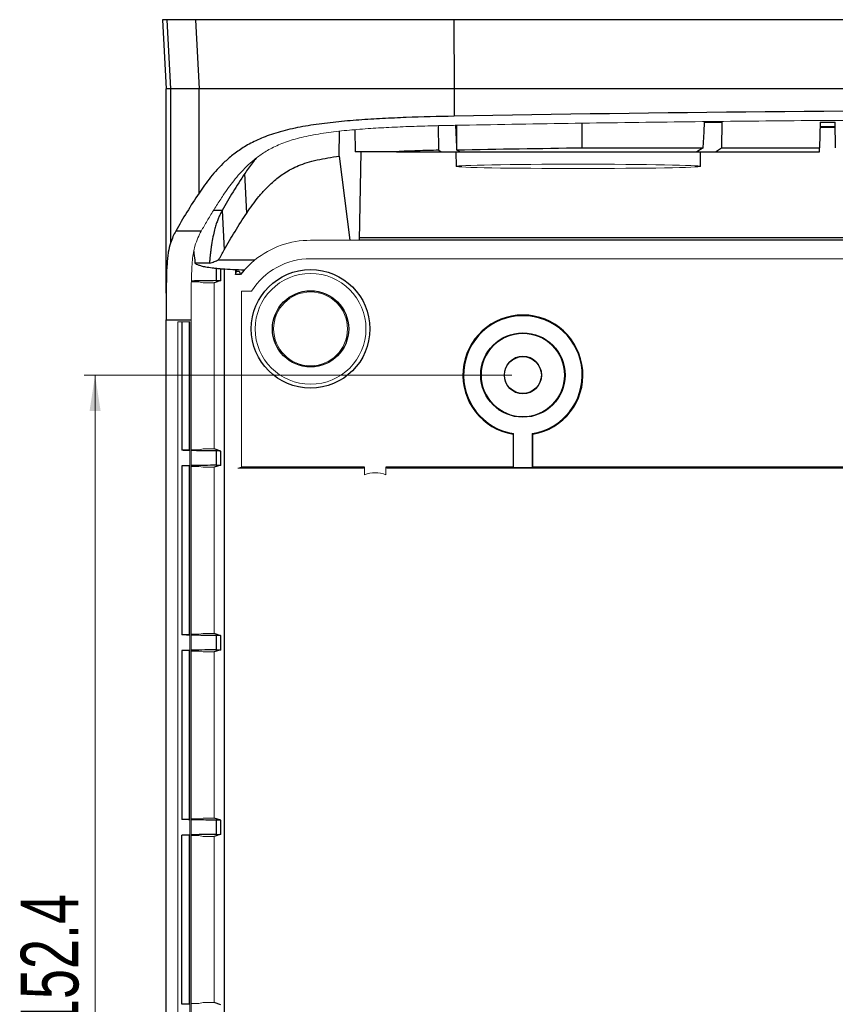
# Model space of a CAD drawing. Header units: millimetres. Extents: x 6 to 401, y 10 to 266.
# Tile 11 of 13: x 220 to 295, y 176 to 266. Entities that reach past the tile are written whole.
import ezdxf

# ---------------------------------------------------------------- set-up
doc = ezdxf.new("R2010")
doc.units = ezdxf.units.MM
doc.styles.add('SLDTEXTSTYLE0', font='TXT', dxfattribs={"width": 0.7})
doc.dimstyles.new('SLDDIMSTYLE4', dxfattribs={"dimtxt": 4.836914, "dimasz": 3.302, "dimexe": 0, "dimexo": 0.0625, "dimgap": 1.209229, "dimtad": 1, "dimdec": 1, "dimlfac": 1.5, "dimrnd": 1e-09, "dimzin": 12, "dimdsep": 46, "dimtxsty": 'SLDTEXTSTYLE0', "dimsah": 1, "dimcen": 0.09, "dimadec": 0, "dimazin": 3, "dimtfac": 1, "dimtdec": 1, "dimtofl": 0, "dimtmove": 0, "dimatfit": 3, "dimfxl": 1, "dimfrac": 2, "dimtolj": 1, "dimtzin": 12, "dimarcsym": 0})

# ---------------------------------------------------------------- blocks, each defined once
blk = doc.blocks.new('_D_5')
at = {"color": 7, "linetype": 'Continuous', "lineweight": 18}
for p, q in [((265.553, 233.756), (226.314, 233.756)), ((227.314, 233.756), (227.314, 132.156)), ((265.553, 132.156), (226.314, 132.156))]:
    blk.add_line(p, q, dxfattribs=at)
for points in [[(227.314, 233.756), (226.806, 230.454), (227.822, 230.454)], [(227.314, 132.156), (227.822, 135.458), (226.806, 135.458)]]:
    blk.add_solid(points, dxfattribs=at)
at = {"color": 7, "linetype": 'Continuous', "lineweight": 18, "insert": (220.493, 173.754), "char_height": 5.2917, "attachment_point": 1, "rotation": 90, "style": 'SLDTEXTSTYLE0'}
blk.add_mtext('152.4', dxfattribs=at)

msp = doc.modelspace()

# ---------------------------------------------------------------- linework, layer by layer
at = {"color": 7, "linetype": 'Continuous', "lineweight": 25}
for p, q in [((233.5034, 266.353), (233.8366, 260.003)), ((236.5237, 266.353), (233.8991, 266.353)), ((233.8991, 266.353), (234.2259, 260.003)), ((236.5237, 266.353), (236.8471, 260.003)), ((374.4883, 266.353), (260.2172, 266.353)), ((260.2172, 266.353), (260.2342, 260.003)), ((233.8364, 241.2582), (233.8364, 260.003)), ((234.2259, 260.003), (234.2259, 245.8412)), ((236.8471, 260.003), (234.2259, 260.003)), ((236.8471, 250.443), (236.8471, 260.003)), ((374.4713, 260.003), (260.2342, 260.003)), ((260.2342, 260.003), (260.2342, 257.4955)), ((258.8365, 254.3794), (258.8145, 256.6314)), ((260.3652, 256.6648), (260.4636, 254.6585)), ((283.213, 256.955), (284.804, 256.955)), ((284.804, 256.955), (284.7803, 254.6038)), ((293.8036, 256.955), (293.7625, 254.6023)), ((295.1893, 256.5316), (293.7962, 256.5316)), ((293.8036, 256.955), (295.1819, 256.955)), ((295.223, 254.6021), (295.1819, 256.955)), ((249.7084, 253.8332), (249.7413, 256.1308)), ((251.1263, 256.2642), (251.1668, 254.2456)), ((249.7084, 253.8332), (250.6845, 246.1176)), ((251.5534, 246.1176), (251.718, 254.2456)), ((254.9497, 254.2456), (259.0461, 254.2456)), ((258.8365, 254.3794), (259.0461, 254.2456)), ((259.0461, 254.2456), (260.7468, 254.2456)), ((260.4144, 254.2456), (260.4379, 252.8985)), ((260.4636, 254.6585), (260.4755, 254.4145)), ((260.7468, 254.2456), (260.4755, 254.4145)), ((260.7468, 254.2456), (282.5186, 254.2456)), ((283.0945, 254.6041), (282.5186, 254.2456)), ((282.5186, 254.2456), (284.2194, 254.2456)), ((282.8276, 252.8985), (282.8511, 254.2456)), ((284.2194, 254.2456), (284.7803, 254.6038)), ((284.2194, 254.2456), (293.7563, 254.2456)), ((284.7803, 254.6038), (293.7625, 254.6023)), ((293.7563, 254.2456), (293.7625, 254.6023)), ((241.2269, 248.6132), (241.0433, 252.2347)), ((238.9737, 248.8592), (239.1588, 245.2401)), ((237.0417, 246.9497), (234.7086, 246.9497)), ((316.7641, 246.1176), (251.5534, 246.1176)), ((237.8031, 244.0079), (236.4763, 244.0079)), ((238.6448, 244.3184), (241.9793, 244.3184)), ((239.1635, 243.4629), (239.1635, 124.1433)), ((240.1791, 243.4099), (240.1791, 242.9806)), ((240.1791, 242.9806), (240.2838, 243.295)), ((240.6642, 242.9806), (240.1791, 242.9806)), ((240.2838, 243.295), (240.2838, 243.4062)), ((240.9969, 243.3811), (240.6642, 242.9806)), ((238.8426, 242.4264), (238.2317, 242.223)), ((233.8457, 238.8346), (236.1171, 238.8346)), ((233.8457, 128.7714), (233.8457, 238.8346)), ((235.2589, 238.6302), (235.2589, 226.852)), ((235.9363, 226.852), (235.2589, 226.852)), ((238.8426, 226.7795), (238.2317, 226.983)), ((238.42, 226.7915), (238.42, 225.4811)), ((238.8426, 225.4931), (238.8426, 226.7795)), ((236.0045, 225.4408), (235.2589, 225.4206)), ((235.9363, 225.4206), (235.2589, 225.4206)), ((235.2589, 225.4206), (235.2589, 209.9187)), ((238.8426, 225.4931), (238.2317, 225.2896)), ((252.0162, 225.3158), (240.7527, 225.3158)), ((265.6469, 225.3158), (253.9959, 225.3158)), ((267.3994, 225.2567), (265.7061, 225.2567)), ((316.3426, 225.3158), (267.4585, 225.3158)), ((235.9363, 209.9187), (235.2589, 209.9187)), ((238.8426, 209.8462), (238.2317, 210.0496)), ((238.42, 209.8582), (238.42, 208.5478)), ((238.8426, 208.5598), (238.8426, 209.8462)), ((236.0045, 208.5075), (235.2589, 208.4873)), ((235.9363, 208.4873), (235.2589, 208.4873)), ((235.2589, 208.4873), (235.2589, 192.9854)), ((238.8426, 208.5598), (238.2317, 208.3563)), ((235.9363, 192.9854), (235.2589, 192.9854)), ((238.8426, 192.9128), (238.2317, 193.1163)), ((238.42, 192.9249), (238.42, 191.6144)), ((238.8426, 191.6264), (238.8426, 192.9128)), ((236.0045, 191.5742), (235.2589, 191.5539)), ((235.9363, 191.5539), (235.2589, 191.5539)), ((235.2589, 176.052), (235.2589, 191.5539)), ((238.8426, 191.6264), (238.2317, 191.423)), ((238.8426, 175.9795), (238.2317, 176.183)), ((235.9363, 176.052), (235.2589, 176.052))]:
    msp.add_line(p, q, dxfattribs=at)
at = {"color": 8, "linetype": 'Continuous', "lineweight": 25}
for p, q in [((260.4583, 256.6661), (260.4636, 254.6585)), ((238.9737, 248.8592), (238.2156, 248.8592)), ((238.42, 243.5275), (238.42, 242.4144)), ((238.8426, 242.4264), (238.8426, 243.4864))]:
    msp.add_line(p, q, dxfattribs=at)
at = {"color": 144, "linetype": 'Continuous', "lineweight": 18}
for p, q in [((250.6845, 246.1176), (247.0794, 246.1176)), ((251.5534, 246.1176), (250.6845, 246.1176)), ((316.3426, 244.4243), (247.0794, 244.4243)), ((236.8362, 242.3007), (236.1429, 242.3007)), ((237.2259, 242.223), (236.8362, 242.3007)), ((238.2317, 242.223), (237.2259, 242.223)), ((238.2317, 226.983), (238.2317, 242.223)), ((240.7527, 241.4585), (241.6598, 241.4585)), ((240.7527, 241.4585), (240.7527, 225.3158)), ((236.0045, 238.6302), (234.8928, 238.6302)), ((234.8928, 128.9758), (234.8928, 238.6302)), ((235.9363, 226.852), (235.9363, 238.6302)), ((236.0045, 238.6302), (236.0045, 128.9758)), ((236.1171, 128.7714), (236.1171, 238.8346)), ((265.7061, 228.3783), (265.6469, 228.328)), ((265.6469, 228.328), (265.6469, 225.3158)), ((265.7061, 228.3783), (265.7061, 225.2567)), ((267.4585, 228.328), (267.3994, 228.3783)), ((267.3994, 225.2567), (267.3994, 228.3783)), ((267.4585, 225.3158), (267.4585, 228.328)), ((235.9896, 226.9052), (235.9363, 226.852)), ((236.0045, 226.9052), (235.9896, 226.9052)), ((236.8362, 226.9052), (236.1171, 226.9052)), ((237.2259, 226.983), (236.8362, 226.9052)), ((238.2317, 226.983), (237.2259, 226.983)), ((235.9896, 225.3674), (235.9363, 225.4206)), ((235.9363, 209.9187), (235.9363, 225.4206)), ((236.0045, 225.3674), (235.9896, 225.3674)), ((236.8362, 225.3674), (236.1171, 225.3674)), ((237.2259, 225.2896), (236.8362, 225.3674)), ((238.2317, 225.2896), (237.2259, 225.2896)), ((238.2317, 210.0496), (238.2317, 225.2896)), ((240.7527, 225.3158), (240.4199, 225.205)), ((251.9054, 225.205), (240.4199, 225.205)), ((252.0162, 225.3158), (251.9054, 225.205)), ((252.0162, 224.6114), (252.0162, 225.3158)), ((253.9959, 225.3158), (254.1067, 225.205)), ((253.9959, 225.3158), (253.9959, 224.6114)), ((389.0654, 225.205), (254.1067, 225.205)), ((265.7061, 225.2567), (265.6469, 225.3158)), ((267.4585, 225.3158), (267.3994, 225.2567)), ((235.9896, 209.9719), (235.9363, 209.9187)), ((236.0045, 209.9719), (235.9896, 209.9719)), ((236.8362, 209.9719), (236.1171, 209.9719)), ((237.2259, 210.0496), (236.8362, 209.9719)), ((238.2317, 210.0496), (237.2259, 210.0496)), ((235.9896, 208.4341), (235.9363, 208.4873)), ((235.9363, 192.9854), (235.9363, 208.4873)), ((236.0045, 208.4341), (235.9896, 208.4341)), ((236.8362, 208.4341), (236.1171, 208.4341)), ((237.2259, 208.3563), (236.8362, 208.4341)), ((238.2317, 208.3563), (237.2259, 208.3563)), ((238.2317, 193.1163), (238.2317, 208.3563)), ((235.9896, 193.0386), (235.9363, 192.9854)), ((236.0045, 193.0386), (235.9896, 193.0386)), ((236.8362, 193.0386), (236.1171, 193.0386)), ((237.2259, 193.1163), (236.8362, 193.0386)), ((238.2317, 193.1163), (237.2259, 193.1163)), ((235.9896, 191.5007), (235.9363, 191.5539)), ((235.9363, 191.5539), (235.9363, 176.052)), ((236.0045, 191.5007), (235.9896, 191.5007)), ((236.8362, 191.5007), (236.1171, 191.5007)), ((237.2259, 191.423), (236.8362, 191.5007)), ((238.2317, 191.423), (237.2259, 191.423)), ((238.2317, 191.423), (238.2317, 176.183)), ((237.2259, 176.183), (236.8362, 176.1052)), ((238.2317, 176.183), (237.2259, 176.183)), ((235.9896, 176.1052), (235.9363, 176.052)), ((236.0045, 176.1052), (235.9896, 176.1052)), ((236.8362, 176.1052), (236.1171, 176.1052))]:
    msp.add_line(p, q, dxfattribs=at)
at = {"color": 7, "linetype": 'Continuous', "lineweight": 25, "flags": 128}
for points in [[(271.9824, 254.6068), (271.9806, 256.3741), (271.9801, 256.8376)], [(283.0945, 254.6041), (283.1677, 256.0566), (283.213, 256.955)], [(271.9824, 254.6068), (272.9028, 254.6066), (283.0945, 254.6041)]]:
    msp.add_lwpolyline(points, dxfattribs=at)
at = {"color": 7, "linetype": 'Continuous', "lineweight": 25}
for centre, radius in [((247.0794, 237.9896), 5.4362), ((247.0794, 237.9896), 3.496), ((266.5527, 233.7563), 3.8691), ((266.5527, 233.7563), 1.6933)]:
    msp.add_circle(centre, radius, dxfattribs=at)
at = {"color": 144, "linetype": 'Continuous', "lineweight": 18}
for centre, radius in [((247.0794, 237.9896), 5.08), ((247.0794, 237.9896), 3.3867), ((266.5527, 233.7563), 3.81), ((266.5527, 233.7563), 1.7288)]:
    msp.add_circle(centre, radius, dxfattribs=at)
for centre, radius, start, end in [((247.0794, 237.9896), 8.128, 90, 128.863908), ((247.0794, 237.9896), 8.128, 128.863908, 138.446313), ((247.0794, 237.9896), 6.4347, 90, 147.378046), ((253.0061, 221.8183), 2.9633, 70.486749, 109.513251)]:
    msp.add_arc(centre, radius, start, end, dxfattribs=at)
at = {"color": 7, "linetype": 'Continuous', "lineweight": 25}
for radius, start, end in [(5.5033, 279.473286, 260.526714), (5.4442, 278.946761, 261.053239)]:
    msp.add_arc((266.5527, 233.7563), radius, start, end, dxfattribs=at)
for centre, major_axis, ratio, start_param, end_param in [((317.3527, -149.2603), (1119.0111, 0), 0.3639702, 1.5197303, 1.6218623), ((317.3527, 181.0653), (4318.8467, 0), 0.0174551, 1.5759278, 1.576251), ((490.4328, 230.2065), (256.6282, 0), 0.3639702, 2.9035138, 2.9405436), ((490.4328, 228.044), (260.9462, 0), 0.3639702, 2.9035138, 2.9411979), ((317.3527, 472.7009), (4318.8467, 0), 0.0524078, 4.6971542, 4.712234), ((237.9971, 242.4272), (0.8467, 0), 0.0174551, 5.2354094, 6.2308254), ((237.9971, 226.7787), (0.8467, 0), 0.0174551, 0.0523599, 1.0477759), ((237.9971, 225.4939), (0.8467, 0), 0.0174551, 5.2354094, 6.2308254), ((237.9971, 209.8454), (0.8467, 0), 0.0174551, 0.0523599, 1.0477759), ((237.9971, 208.5606), (0.8467, 0), 0.0174551, 5.2354094, 6.2308254), ((237.9971, 192.9121), (0.8467, 0), 0.0174551, 0.0523599, 1.0477759), ((237.9971, 191.6272), (0.8467, 0), 0.0174551, 5.2354094, 6.2308254)]:
    msp.add_ellipse(centre, major_axis=major_axis, ratio=ratio, start_param=start_param, end_param=end_param, dxfattribs=at)
at = {"color": 144, "linetype": 'Continuous', "lineweight": 18}
msp.add_ellipse((271.6327, 252.8986), major_axis=(11.1948, 0), ratio=0.0174551, dxfattribs=at)
at = {"color": 7, "linetype": 'Continuous', "lineweight": 25}
for points, knots in [([(233.8991, 266.353), (233.6879, 266.353), (233.556, 266.353), (233.5043, 266.353), (233.504, 266.353), (233.5037, 266.353), (233.5034, 266.353)], [0.49865486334, 0.49865486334, 0.49865486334, 0.49865486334, 0.49898333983, 0.49898333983, 0.49898333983, 0.49898526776, 0.49898526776, 0.49898526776, 0.49898526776]), ([(260.2172, 266.353), (258.5035, 266.353), (256.9377, 266.353), (254.8098, 266.353), (254.1373, 266.353), (253.1835, 266.353), (252.8748, 266.353), (252.4254, 266.353), (252.2779, 266.353), (252.06, 266.353), (251.988, 266.353), (251.8808, 266.353), (251.8452, 266.353), (251.792, 266.353), (251.7743, 266.353), (251.7478, 266.353), (251.739, 266.353), (251.7214, 266.353), (251.7144, 266.353), (251.6932, 266.353), (251.6791, 266.353), (251.6545, 266.353), (251.6422, 266.353), (251.6053, 266.353), (251.5807, 266.353), (251.5072, 266.353), (251.4584, 266.353), (251.3124, 266.353), (251.2159, 266.353), (250.9285, 266.353), (250.7399, 266.353), (250.1828, 266.353), (249.8232, 266.353), (249.1277, 266.353), (248.7918, 266.353), (248.3056, 266.353), (248.1464, 266.353), (247.9121, 266.353), (247.8348, 266.353), (247.7198, 266.353), (247.6817, 266.353), (247.6248, 266.353), (247.6059, 266.353), (247.5681, 266.353), (247.5512, 266.353), (247.5098, 266.353), (247.4854, 266.353), (247.4404, 266.353), (247.4179, 266.353), (247.3508, 266.353), (247.3061, 266.353), (247.1729, 266.353), (247.0847, 266.353), (246.8225, 266.353), (246.6506, 266.353), (246.1437, 266.353), (245.8174, 266.353), (244.8737, 266.353), (244.2918, 266.353), (243.2226, 266.353), (242.7179, 266.353), (242.0071, 266.353), (241.7778, 266.353), (241.4452, 266.353), (241.3362, 266.353), (241.1756, 266.353), (241.1226, 266.353), (241.0437, 266.353), (241.0176, 266.353), (240.9785, 266.353), (240.9655, 266.353), (240.9395, 266.353), (240.9255, 266.353), (240.9019, 266.353), (240.8924, 266.353), (240.871, 266.353), (240.8604, 266.353), (240.8285, 266.353), (240.8073, 266.353), (240.7438, 266.353), (240.7017, 266.353), (240.5757, 266.353), (240.4925, 266.353), (240.2451, 266.353), (240.083, 266.353), (239.7646, 266.353), (239.6082, 266.353), (239.3777, 266.353), (239.3016, 266.353), (239.1885, 266.353), (239.151, 266.353), (239.0949, 266.353), (239.0763, 266.353), (239.0484, 266.353), (239.0391, 266.353), (239.0252, 266.353), (239.0206, 266.353), (239.0113, 266.353), (239.006, 266.353), (238.9981, 266.353), (238.9955, 266.353), (238.9888, 266.353), (238.9855, 266.353), (238.9757, 266.353), (238.9691, 266.353), (238.9493, 266.353), (238.9361, 266.353), (238.8965, 266.353), (238.8702, 266.353), (238.7912, 266.353), (238.7386, 266.353), (238.5812, 266.353), (238.4765, 266.353), (238.1634, 266.353), (237.9558, 266.353), (237.3366, 266.353), (236.9281, 266.353), (236.5237, 266.353)], [0, 0, 0, 0, 0.125, 0.125, 0.1875, 0.1875, 0.21875, 0.21875, 0.234375, 0.234375, 0.2421875, 0.2421875, 0.2460938, 0.2460938, 0.2480469, 0.2480469, 0.2490234, 0.2490234, 0.25, 0.25, 0.2509766, 0.2509766, 0.2519531, 0.2519531, 0.2539062, 0.2539062, 0.2578125, 0.2578125, 0.265625, 0.265625, 0.28125, 0.28125, 0.3125, 0.3125, 0.34375, 0.34375, 0.359375, 0.359375, 0.3671875, 0.3671875, 0.3710938, 0.3710938, 0.3730469, 0.3730469, 0.375, 0.375, 0.3769531, 0.3769531, 0.3789062, 0.3789062, 0.3828125, 0.3828125, 0.390625, 0.390625, 0.40625, 0.40625, 0.4375, 0.4375, 0.5, 0.5, 0.5625, 0.5625, 0.59375, 0.59375, 0.609375, 0.609375, 0.6171875, 0.6171875, 0.6210938, 0.6210938, 0.6230469, 0.6230469, 0.625, 0.625, 0.6269531, 0.6269531, 0.6289062, 0.6289062, 0.6328125, 0.6328125, 0.640625, 0.640625, 0.65625, 0.65625, 0.6875, 0.6875, 0.71875, 0.71875, 0.734375, 0.734375, 0.7421875, 0.7421875, 0.7460938, 0.7460938, 0.7480469, 0.7480469, 0.7490234, 0.7490234, 0.75, 0.75, 0.7509766, 0.7509766, 0.7519531, 0.7519531, 0.7539062, 0.7539062, 0.7578125, 0.7578125, 0.765625, 0.765625, 0.78125, 0.78125, 0.8125, 0.8125, 0.875, 0.875, 1, 1, 1, 1]), ([(260.2342, 260.003), (258.5256, 260.003), (256.9658, 260.003), (254.849, 260.003), (254.1805, 260.003), (253.2336, 260.003), (252.9273, 260.003), (252.4817, 260.003), (252.3355, 260.003), (252.1197, 260.003), (252.0484, 260.003), (251.9422, 260.003), (251.9069, 260.003), (251.8543, 260.003), (251.8368, 260.003), (251.8106, 260.003), (251.8018, 260.003), (251.7844, 260.003), (251.7774, 260.003), (251.7565, 260.003), (251.7426, 260.003), (251.7182, 260.003), (251.706, 260.003), (251.6694, 260.003), (251.6451, 260.003), (251.5724, 260.003), (251.524, 260.003), (251.3796, 260.003), (251.2841, 260.003), (250.9998, 260.003), (250.8133, 260.003), (250.2627, 260.003), (249.9078, 260.003), (249.2219, 260.003), (248.891, 260.003), (248.4128, 260.003), (248.2564, 260.003), (248.0263, 260.003), (247.9504, 260.003), (247.8376, 260.003), (247.8002, 260.003), (247.7444, 260.003), (247.7258, 260.003), (247.6888, 260.003), (247.6722, 260.003), (247.6316, 260.003), (247.6077, 260.003), (247.5636, 260.003), (247.5416, 260.003), (247.4758, 260.003), (247.4321, 260.003), (247.3015, 260.003), (247.2152, 260.003), (246.9585, 260.003), (246.7903, 260.003), (246.2946, 260.003), (245.976, 260.003), (245.0554, 260.003), (244.4892, 260.003), (243.4501, 260.003), (242.9589, 260.003), (242.2654, 260.003), (242.0414, 260.003), (241.7162, 260.003), (241.6096, 260.003), (241.4524, 260.003), (241.4004, 260.003), (241.3232, 260.003), (241.2975, 260.003), (241.2592, 260.003), (241.2465, 260.003), (241.2211, 260.003), (241.2073, 260.003), (241.1842, 260.003), (241.1748, 260.003), (241.1539, 260.003), (241.1435, 260.003), (241.1122, 260.003), (241.0914, 260.003), (241.0291, 260.003), (240.9877, 260.003), (240.8641, 260.003), (240.7823, 260.003), (240.5389, 260.003), (240.3793, 260.003), (240.0652, 260.003), (239.9108, 260.003), (239.6831, 260.003), (239.6078, 260.003), (239.4959, 260.003), (239.4588, 260.003), (239.4033, 260.003), (239.3849, 260.003), (239.3573, 260.003), (239.3481, 260.003), (239.3343, 260.003), (239.3297, 260.003), (239.3205, 260.003), (239.3153, 260.003), (239.3074, 260.003), (239.3048, 260.003), (239.2983, 260.003), (239.295, 260.003), (239.2852, 260.003), (239.2787, 260.003), (239.2591, 260.003), (239.246, 260.003), (239.2069, 260.003), (239.1808, 260.003), (239.1025, 260.003), (239.0504, 260.003), (238.8943, 260.003), (238.7904, 260.003), (238.4796, 260.003), (238.2733, 260.003), (237.6572, 260.003), (237.2503, 260.003), (236.8471, 260.003)], [0, 0, 0, 0, 0.125, 0.125, 0.1875, 0.1875, 0.21875, 0.21875, 0.234375, 0.234375, 0.2421875, 0.2421875, 0.2460938, 0.2460938, 0.2480469, 0.2480469, 0.2490234, 0.2490234, 0.25, 0.25, 0.2509766, 0.2509766, 0.2519531, 0.2519531, 0.2539062, 0.2539062, 0.2578125, 0.2578125, 0.265625, 0.265625, 0.28125, 0.28125, 0.3125, 0.3125, 0.34375, 0.34375, 0.359375, 0.359375, 0.3671875, 0.3671875, 0.3710938, 0.3710938, 0.3730469, 0.3730469, 0.375, 0.375, 0.3769531, 0.3769531, 0.3789062, 0.3789062, 0.3828125, 0.3828125, 0.390625, 0.390625, 0.40625, 0.40625, 0.4375, 0.4375, 0.5, 0.5, 0.5625, 0.5625, 0.59375, 0.59375, 0.609375, 0.609375, 0.6171875, 0.6171875, 0.6210938, 0.6210938, 0.6230469, 0.6230469, 0.625, 0.625, 0.6269531, 0.6269531, 0.6289062, 0.6289062, 0.6328125, 0.6328125, 0.640625, 0.640625, 0.65625, 0.65625, 0.6875, 0.6875, 0.71875, 0.71875, 0.734375, 0.734375, 0.7421875, 0.7421875, 0.7460938, 0.7460938, 0.7480469, 0.7480469, 0.7490234, 0.7490234, 0.75, 0.75, 0.7509766, 0.7509766, 0.7519531, 0.7519531, 0.7539062, 0.7539062, 0.7578125, 0.7578125, 0.765625, 0.765625, 0.78125, 0.78125, 0.8125, 0.8125, 0.875, 0.875, 1, 1, 1, 1]), ([(260.2342, 257.4955), (258.7721, 257.4683), (257.3125, 257.4316), (255.13, 257.3503), (254.4031, 257.3188), (252.9556, 257.2434), (252.2351, 257.1996), (250.8034, 257.0947), (250.0923, 257.0336), (248.6997, 256.8882), (248.0165, 256.8038), (247.0187, 256.6532), (246.6906, 256.599), (246.045, 256.4812), (245.7263, 256.4174), (245.1086, 256.2808), (244.8092, 256.2081), (244.2301, 256.0532), (243.9496, 255.9708), (243.149, 255.7131), (242.6668, 255.5266), (242.0078, 255.2286), (241.7988, 255.1262), (241.3998, 254.9161), (241.2096, 254.8083), (240.6687, 254.4808), (240.3453, 254.2563), (239.7506, 253.7985), (239.479, 253.5649), (238.7242, 252.8592), (238.2972, 252.3811), (237.5209, 251.4171), (237.1727, 250.9312), (236.8471, 250.443)], [0, 0, 0, 0, 0.125, 0.125, 0.1875, 0.1875, 0.25, 0.25, 0.3125, 0.3125, 0.375, 0.375, 0.40625, 0.40625, 0.4375, 0.4375, 0.46875, 0.46875, 0.5, 0.5, 0.5625, 0.5625, 0.59375, 0.59375, 0.625, 0.625, 0.6875, 0.6875, 0.75, 0.75, 0.875, 0.875, 1, 1, 1, 1]), ([(241.2269, 248.6132), (241.5652, 249.1205), (241.9287, 249.6254), (242.5466, 250.376), (242.7653, 250.6251), (243.2404, 251.1196), (243.4959, 251.3649), (244.0626, 251.8463), (244.3733, 252.0827), (244.9118, 252.4264), (245.1045, 252.5394), (245.5215, 252.7583), (245.7441, 252.8635), (246.2263, 253.063), (246.4859, 253.1571), (247.0499, 253.3321), (247.356, 253.4132), (248.307, 253.6294), (248.9926, 253.7409), (249.7084, 253.8332)], [0, 0, 0, 0, 0.25, 0.25, 0.375, 0.375, 0.5, 0.5, 0.625, 0.625, 0.6875, 0.6875, 0.75, 0.75, 0.8125, 0.8125, 0.875, 0.875, 1, 1, 1, 1]), ([(254.9497, 254.2456), (254.3155, 254.2456), (253.6827, 254.2456), (252.4211, 254.2456), (251.7924, 254.2456), (251.1668, 254.2456)], [0, 0, 0, 0, 0.5, 0.5, 1, 1, 1, 1]), ([(258.8365, 254.3794), (258.1871, 254.3635), (257.5383, 254.3449), (256.2425, 254.301), (255.5954, 254.2758), (254.9497, 254.2456)], [0, 0, 0, 0, 0.5, 0.5, 1, 1, 1, 1]), ([(242.079, 253.6405), (241.9681, 253.5051), (241.5868, 253.0398), (241.2688, 252.5688), (241.0433, 252.2347)], [0, 0, 0, 0, 0.29077591, 1, 1, 1, 1]), ([(238.9737, 248.8592), (238.9477, 248.812), (238.896, 248.7181), (238.82, 248.5693), (238.7456, 248.4145), (238.6729, 248.2526), (238.6018, 248.0827), (238.5324, 247.9039), (238.4647, 247.7148), (238.3986, 247.5143), (238.3341, 247.3007), (238.2399, 246.9584), (238.1222, 246.4528), (238.0191, 245.8716), (237.9508, 245.4006), (237.9087, 245.0729), (237.8699, 244.7313), (237.8343, 244.3768), (237.8135, 244.1312), (237.8031, 244.0079)], [0, 0, 0, 0, 0.0511611, 0.1019357, 0.1523408, 0.2024152, 0.252219, 0.301832, 0.3513525, 0.4008955, 0.4505902, 0.5005765, 0.6262323, 0.7504465, 0.8000208, 0.8496568, 0.8994568, 0.9495295, 1, 1, 1, 1]), ([(234.7086, 246.9497), (234.6234, 246.797), (234.5402, 246.6329), (234.3789, 246.2691), (234.3007, 246.0696), (234.2259, 245.8412)], [0, 0, 0, 0, 0.5, 0.5, 1, 1, 1, 1]), ([(234.2259, 245.8412), (234.1466, 245.5993), (234.0817, 245.3291), (234.0042, 244.8609), (233.9817, 244.6943), (233.9427, 244.3362), (233.9261, 244.143), (233.8853, 243.5448), (233.869, 243.116), (233.8522, 242.4369), (233.8479, 242.2037), (233.8411, 241.7341), (233.8386, 241.497), (233.8366, 241.2582)], [0, 0, 0, 0, 0.25, 0.25, 0.375, 0.375, 0.5, 0.5, 0.75, 0.75, 0.875, 0.875, 1, 1, 1, 1]), ([(236.3622, 245.0907), (236.3903, 244.8317), (236.427, 244.4918), (236.4669, 244.1008), (236.4763, 244.0079)], [0, 0, 0, 0, 0.7624051, 1, 1, 1, 1]), ([(240.9969, 243.3811), (240.6367, 243.3915), (240.2833, 243.4039), (239.6072, 243.4343), (239.2896, 243.452), (238.8513, 243.4832), (238.711, 243.4944), (238.446, 243.5184), (238.3225, 243.5309), (237.977, 243.57), (237.7797, 243.5981), (237.4357, 243.6574), (237.2927, 243.6878), (237.0465, 243.7498), (236.9435, 243.7813), (236.7664, 243.8452), (236.6926, 243.8776), (236.5684, 243.9426), (236.5179, 243.9752), (236.4763, 244.0079)], [0, 0, 0, 0, 0.125, 0.125, 0.25, 0.25, 0.3125, 0.3125, 0.375, 0.375, 0.5, 0.5, 0.625, 0.625, 0.75, 0.75, 0.875, 0.875, 1, 1, 1, 1]), ([(237.8031, 244.0079), (237.889, 244.0335), (237.9644, 244.0592), (238.1102, 244.1109), (238.1797, 244.1367), (238.3842, 244.2145), (238.5149, 244.2665), (238.6448, 244.3184)], [0, 0, 0, 0, 0.25, 0.25, 0.5, 0.5, 1, 1, 1, 1]), ([(238.42, 242.4144), (238.0625, 242.4104), (237.3368, 242.4021), (236.5439, 242.3895), (236.2212, 242.3802), (236.1264, 242.3775)], [0, 0, 0, 0, 0.40680858, 0.82576705, 1, 1, 1, 1]), ([(233.8366, 241.2582), (233.84, 240.8568), (233.8422, 240.4537), (233.8451, 239.6456), (233.8457, 239.2404), (233.8457, 238.8346)], [0, 0, 0, 0, 0.5, 0.5, 1, 1, 1, 1]), ([(236.0045, 226.8303), (235.9588, 226.8313), (235.6554, 226.8379), (235.441, 226.8455), (235.2589, 226.852)], [0, 0, 0, 0, 0.1507485, 1, 1, 1, 1]), ([(238.42, 226.7915), (238.0978, 226.7951), (237.4458, 226.8024), (236.6701, 226.8147), (236.2772, 226.824), (236.1171, 226.8278)], [0, 0, 0, 0, 0.3666274, 0.7418259, 1, 1, 1, 1]), ([(238.42, 225.4811), (238.0625, 225.477), (237.3368, 225.4688), (236.5439, 225.4562), (236.2212, 225.4469), (236.1264, 225.4441)], [0, 0, 0, 0, 0.4068086, 0.825767, 1, 1, 1, 1]), ([(236.0045, 209.8969), (235.9588, 209.8979), (235.6554, 209.9045), (235.441, 209.9122), (235.2589, 209.9187)], [0, 0, 0, 0, 0.1507485, 1, 1, 1, 1]), ([(238.42, 209.8582), (238.0978, 209.8618), (237.4458, 209.869), (236.6701, 209.8814), (236.2772, 209.8906), (236.1171, 209.8944)], [0, 0, 0, 0, 0.3666274, 0.7418259, 1, 1, 1, 1]), ([(238.42, 208.5478), (238.0625, 208.5437), (237.3368, 208.5354), (236.5439, 208.5229), (236.2212, 208.5135), (236.1264, 208.5108)], [0, 0, 0, 0, 0.4068086, 0.825767, 1, 1, 1, 1]), ([(236.0045, 192.9636), (235.9588, 192.9646), (235.6554, 192.9712), (235.441, 192.9789), (235.2589, 192.9854)], [0, 0, 0, 0, 0.1507485, 1, 1, 1, 1]), ([(238.42, 192.9249), (238.0978, 192.9285), (237.4458, 192.9357), (236.6701, 192.9481), (236.2772, 192.9573), (236.1171, 192.9611)], [0, 0, 0, 0, 0.36662744, 0.74182586, 1, 1, 1, 1]), ([(238.42, 191.6144), (238.0625, 191.6104), (237.3368, 191.6021), (236.5439, 191.5895), (236.2212, 191.5802), (236.1264, 191.5775)], [0, 0, 0, 0, 0.4068086, 0.825767, 1, 1, 1, 1]), ([(236.0045, 176.0303), (235.9588, 176.0313), (235.6554, 176.0379), (235.441, 176.0455), (235.2589, 176.052)], [0, 0, 0, 0, 0.1507485, 1, 1, 1, 1])]:
    msp.add_open_spline(points, degree=3, knots=knots, dxfattribs=at)
for points in [[(234.2259, 260.003), (234.0188, 260.003), (233.888, 260.003), (233.8367, 260.003)], [(260.4642, 254.4143), (264.3026, 254.4857), (268.142, 254.5499), (271.9824, 254.6068)], [(239.1588, 245.2401), (239.7906, 246.3685), (240.4801, 247.4931), (241.2269, 248.6132)], [(238.6448, 244.3184), (238.8168, 244.6256), (238.9868, 244.9329), (239.1588, 245.2401)], [(240.2838, 243.295), (240.3602, 243.2937), (240.4369, 243.2925), (240.514, 243.2913)], [(240.514, 243.2913), (240.5635, 243.1877), (240.6135, 243.0841), (240.6642, 242.9806)]]:
    msp.add_open_spline(points, degree=3, dxfattribs=at)
at = {"color": 144, "linetype": 'Continuous', "lineweight": 18}
for points, knots in [([(260.3508, 256.6645), (260.1133, 256.66), (259.6523, 256.6512), (258.9825, 256.6367), (258.2057, 256.6182), (257.3284, 256.5941), (255.9672, 256.5497), (254.3126, 256.4796), (252.6456, 256.3822), (251.3599, 256.2868), (250.3781, 256.2001), (249.4316, 256.099), (248.1581, 255.9351), (246.6652, 255.6763), (245.3383, 255.3242), (244.4329, 254.9948), (243.6052, 254.6322), (242.9115, 254.2378), (242.3137, 253.8274), (241.7724, 253.4107), (241.191, 252.8837), (240.5715, 252.2363), (240.0335, 251.5958), (239.5306, 250.9268), (239.2294, 250.4834), (239.0686, 250.2467)], [0, 0, 0, 0, 0.0222454, 0.0431595, 0.0627431, 0.0950429, 0.1254402, 0.19057, 0.2508614, 0.2834724, 0.313534, 0.3456304, 0.3761198, 0.4407018, 0.5012936, 0.531989, 0.564091, 0.6268911, 0.6573505, 0.6893933, 0.7514844, 0.8112057, 0.8755768, 0.9335927, 1, 1, 1, 1]), ([(374.3546, 256.6645), (373.4504, 256.6811), (371.6421, 256.7143), (368.9292, 256.761), (366.2162, 256.8055), (363.503, 256.8476), (360.7896, 256.8872), (358.0761, 256.9245), (355.3624, 256.9593), (352.6485, 256.9917), (349.9345, 257.0218), (347.2203, 257.0494), (344.5059, 257.0746), (341.7913, 257.0975), (339.0766, 257.1179), (336.3617, 257.1359), (333.6466, 257.1515), (330.9314, 257.1648), (328.216, 257.1756), (325.5004, 257.184), (322.7847, 257.19), (320.0688, 257.1936), (316.5297, 257.1952), (312.1678, 257.1915), (306.9834, 257.1783), (301.7995, 257.1564), (296.6162, 257.1258), (291.4335, 257.0864), (286.2515, 257.0382), (281.07, 256.9813), (275.8892, 256.9156), (270.709, 256.8411), (265.5293, 256.7584), (262.0771, 256.6958), (260.3508, 256.6645)], [0, 0, 0, 0, 0.0238164, 0.0476311, 0.0714442, 0.095256, 0.1190666, 0.1428761, 0.1666847, 0.1904926, 0.2142999, 0.2381067, 0.2619134, 0.2857199, 0.3095264, 0.3333332, 0.3571404, 0.3809481, 0.4047565, 0.4285657, 0.452376, 0.4761874, 0.5000002, 0.5454592, 0.590914, 0.6363657, 0.6818153, 0.7272641, 0.7727131, 0.8181634, 0.8636161, 0.9090724, 0.9545333, 1, 1, 1, 1]), ([(239.0686, 250.2467), (238.965, 250.0903), (238.7578, 249.7775), (238.4553, 249.3075), (238.159, 248.8371), (237.8695, 248.366), (237.5866, 247.8945), (237.3099, 247.4224), (237.1311, 247.1073), (237.0417, 246.9497)], [0, 0, 0, 0, 0.1428105, 0.2856309, 0.4284646, 0.5713151, 0.7141855, 0.8570794, 1, 1, 1, 1]), ([(237.0417, 246.9497), (236.9392, 246.7677), (236.8397, 246.5699), (236.6484, 246.12), (236.5566, 245.8685), (236.4704, 245.5685)], [0, 0, 0, 0, 0.5, 0.5, 1, 1, 1, 1]), ([(236.4704, 245.5685), (236.3682, 245.2134), (236.2942, 244.8), (236.2174, 244.0446), (236.1981, 243.7767), (236.168, 243.2166), (236.1573, 242.9236), (236.1408, 242.3154), (236.1352, 242.0042), (236.1269, 241.3801), (236.1241, 241.0655), (236.1182, 240.1164), (236.1171, 239.4754), (236.1171, 238.8346)], [0, 0, 0, 0, 0.25, 0.25, 0.375, 0.375, 0.5, 0.5, 0.625, 0.625, 0.75, 0.75, 1, 1, 1, 1])]:
    msp.add_open_spline(points, degree=3, knots=knots, dxfattribs=at)

# ---------------------------------------------------------------- dimensions: what is measured, and where the dimension line sits
at = {"color": 7, "linetype": 'Continuous', "lineweight": 18}
dim = msp.add_linear_dim(base=(227.3143, 132.1563), p1=(266.5527, 233.7563), p2=(266.5527, 132.1563), angle=90, dimstyle='SLDDIMSTYLE4', dxfattribs=at)
dim.commit()
dim.dimension.update_dxf_attribs({"geometry": '_D_5', "text_midpoint": (227.3143, 182.6031), "dimtype": 160})

doc.saveas('drawing.dxf')
